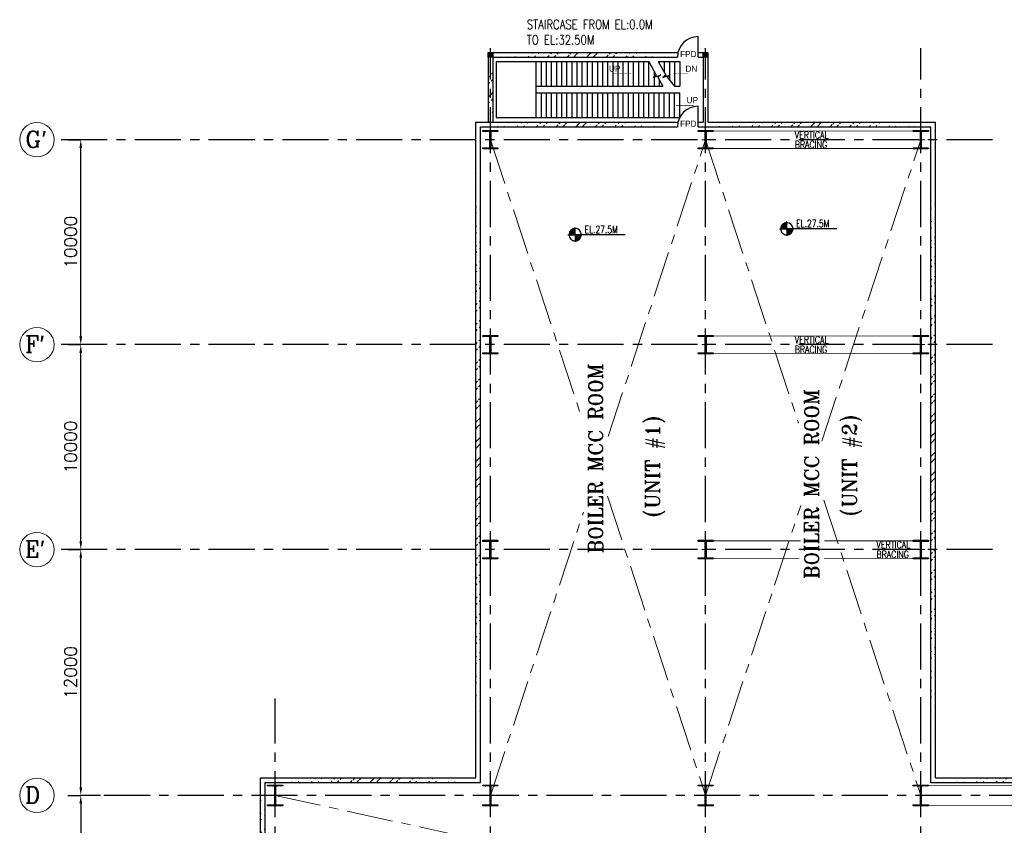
# Model space of a CAD drawing. Header units: inches. Extents: x 0 to 1544102, y -487208 to 23144100.
# Tile 3 of 256: x 54885 to 102926, y -253560 to -214241. Entities that reach past the tile are written whole.
import ezdxf

# ---------------------------------------------------------------- set-up
doc = ezdxf.new("R2010")
doc.units = ezdxf.units.IN
doc.header["$LTSCALE"] = 1800
doc.header["$MEASUREMENT"] = 0
doc.linetypes.add('CENTER', pattern=[2, 1.25, -0.25, 0.25, -0.25])
doc.linetypes.add('HIDDEN', pattern=[0.375, 0.25, -0.125])
doc.layers.get('0').update_dxf_attribs({"color": 253, "lineweight": 9})
for name, color, linetype in [('BRACING', 1, 'HIDDEN'), ('COL', 1, 'Continuous'), ('GRID', 251, 'CENTER'), ('STAIR', 2, 'Continuous'), ('TEXT', 3, 'Continuous'), ('WALL', 6, 'Continuous')]:
    doc.layers.add(name, color=color, linetype=linetype)
doc.layers.add('CEN', color=2, linetype='CENTER', lineweight=15)
doc.layers.add('DIM', color=4, linetype='Continuous', lineweight=18)
doc.styles.add('HTX11', font='O8111901')
doc.styles.add('ROMANC', font='ROMANC.SHX')
doc.styles.add('ROMANS', font='romans.shx')
doc.styles.add('ROMANT', font='romant')
doc.dimstyles.new('K2', dxfattribs={"dimtxt": 600, "dimasz": 400, "dimexe": 200, "dimexo": 200, "dimgap": 200, "dimtad": 1, "dimdec": 0, "dimzin": 0, "dimdsep": 46, "dimtxsty": 'ROMANC', "dimcen": 0.09, "dimclrd": 256, "dimclrt": 4, "dimadec": 0, "dimazin": 0, "dimtfac": 1, "dimtdec": 0, "dimtofl": 0, "dimtmove": 1, "dimatfit": 3, "dimfxl": 0.18, "dimtolj": 1, "dimtzin": 0, "dimarcsym": 0})
pattern_1 = [(45, (-320647.8, -240291.9), (-477.2971, 477.2971), []), (45, (-320329.6, -240291.9), (-477.2971, 477.2971), [])]

# ---------------------------------------------------------------- blocks, each defined once
blk = doc.blocks.new('*D400')
at = {"layer": 'DIM', "color": 0, "lineweight": -2, "transparency": 16777216}
for p, q in [((57237, -240101), (57866, -240101)), ((58825, -252101), (57866, -252101))]:
    blk.add_line(p, q, dxfattribs=at)
at = {"layer": 'DIM', "lineweight": -2, "transparency": 16777216}
blk.add_line((57866, -251701), (57866, -240501), dxfattribs=at)
at = {"layer": 'DIM', "transparency": 16777216}
for points in [[(57800, -240501), (57933, -240501), (57866, -240101)], [(57800, -251701), (57933, -251701), (57866, -252101)]]:
    blk.add_solid(points, dxfattribs=at)
at = {"layer": 'DIM', "color": 4, "transparency": 16777216, "insert": (57366, -246101), "char_height": 600, "attachment_point": 5, "rotation": 90, "style": 'ROMANC'}
blk.add_mtext('\\A1;12000', dxfattribs=at)
blk = doc.blocks.new('*D401')
at = {"layer": 'DIM', "color": 0, "lineweight": -2, "transparency": 16777216}
for p, q in [((57237, -230101), (57866, -230101)), ((57237, -240101), (57866, -240101))]:
    blk.add_line(p, q, dxfattribs=at)
at = {"layer": 'DIM', "lineweight": -2, "transparency": 16777216}
blk.add_line((57866, -239701), (57866, -230501), dxfattribs=at)
at = {"layer": 'DIM', "transparency": 16777216}
for points in [[(57800, -230501), (57933, -230501), (57866, -230101)], [(57800, -239701), (57933, -239701), (57866, -240101)]]:
    blk.add_solid(points, dxfattribs=at)
at = {"layer": 'DIM', "color": 4, "transparency": 16777216, "insert": (57366, -235101), "char_height": 600, "attachment_point": 5, "rotation": 90, "style": 'ROMANC'}
blk.add_mtext('\\A1;10000', dxfattribs=at)
blk = doc.blocks.new('D-ROW COLUMN')
at = {"layer": 'COL'}
h = blk.add_hatch(dxfattribs=at)
h.set_pattern_fill('ANSI31', color=256, scale=200, angle=180, style=0)
h.set_pattern_definition([(225, (-560004.63, -115195.517), (17.6776695, -17.6776695), [])])
h.paths.add_polyline_path([(370, 500), (0, 500), (0, 460), (14, 460), (370, 460)])
h.paths.add_polyline_path([(0, 500), (-370, 500), (-370, 460), (0, 460)])
h.paths.add_polyline_path([(14, 460), (0, 460), (0, 0), (14, 0)])
h.paths.add_polyline_path([(0, 460), (-14, 460), (-14, 0), (0, 0)])
h.paths.add_polyline_path([(14, 0), (0, 0), (0, -460), (14, -460)])
h.paths.add_polyline_path([(0, 0), (-14, 0), (-14, -460), (0, -460)])
h.paths.add_polyline_path([(370, -460), (0, -460), (0, -500), (370, -500)])
h.paths.add_polyline_path([(0, -460), (-14, -460), (-370, -460), (-370, -500), (0, -500)])
at = {"layer": 'CEN'}
for p, q in [((0, 500), (0, -500)), ((192, 0), (-192, 0))]:
    blk.add_line(p, q, dxfattribs=at)
at = {"layer": 'COL'}
for points in [[(-370, 500), (370, 500), (370, 460), (-370, 460)], [(-14, 460), (14, 460), (14, -460), (-14, -460)], [(-370, -460), (370, -460), (370, -500), (-370, -500)]]:
    blk.add_lwpolyline(points, close=True, dxfattribs=at)
blk = doc.blocks.new('*D402')
at = {"layer": 'DIM', "color": 0, "lineweight": -2, "transparency": 16777216}
for p, q in [((57237, -220101), (57866, -220101)), ((57237, -230101), (57866, -230101))]:
    blk.add_line(p, q, dxfattribs=at)
at = {"layer": 'DIM', "lineweight": -2, "transparency": 16777216}
blk.add_line((57866, -229701), (57866, -220501), dxfattribs=at)
at = {"layer": 'DIM', "transparency": 16777216}
for points in [[(57800, -220501), (57933, -220501), (57866, -220101)], [(57800, -229701), (57933, -229701), (57866, -230101)]]:
    blk.add_solid(points, dxfattribs=at)
at = {"layer": 'DIM', "color": 4, "transparency": 16777216, "insert": (57366, -225101), "char_height": 600, "attachment_point": 5, "rotation": 90, "style": 'ROMANC'}
blk.add_mtext('\\A1;10000', dxfattribs=at)
blk = doc.blocks.new('F-ROW COLUMN')
at = {"layer": 'COL'}
h = blk.add_hatch(dxfattribs=at)
h.set_pattern_fill('ANSI31', color=256, scale=200, angle=180, style=0)
h.set_pattern_definition([(225, (-557328.912, -127499.994), (17.6776695, -17.6776695), [])])
h.paths.add_polyline_path([(370, 450), (0, 450), (0, 400), (22.5, 400), (370, 400)])
h.paths.add_polyline_path([(0, 450), (-370, 450), (-370, 400), (0, 400)])
h.paths.add_polyline_path([(0, 400), (-22.5, 400), (-22.5, 0), (0, 0)])
h.paths.add_polyline_path([(22.5, 400), (0, 400), (0, 0), (22.5, 0)])
h.paths.add_polyline_path([(0, 0), (-22.5, 0), (-22.5, -400), (0, -400)])
h.paths.add_polyline_path([(22.5, 0), (0, 0), (0, -400), (22.5, -400)])
h.paths.add_polyline_path([(0, -400), (-22.5, -400), (-370, -400), (-370, -450), (0, -450)])
h.paths.add_polyline_path([(370, -400), (0, -400), (0, -450), (370, -450)])
at = {"layer": 'CEN'}
for p, q in [((191.6, 0), (-191.6, 0)), ((0, -450), (0, 450))]:
    blk.add_line(p, q, dxfattribs=at)
at = {"layer": 'COL'}
for points in [[(-370, 450), (370, 450), (370, 400), (-370, 400)], [(-22.5, 400), (22.5, 400), (22.5, -400), (-22.5, -400)], [(-370, -400), (370, -400), (370, -450), (-370, -450)]]:
    blk.add_lwpolyline(points, close=True, dxfattribs=at)
blk = doc.blocks.new('*D403')
at = {"layer": 'DIM', "color": 0, "lineweight": -2, "transparency": 16777216}
for p, q in [((57237, -252101), (57866, -252101)), ((57237, -263101), (57866, -263101))]:
    blk.add_line(p, q, dxfattribs=at)
at = {"layer": 'DIM', "lineweight": -2, "transparency": 16777216}
blk.add_line((57866, -252501), (57866, -262701), dxfattribs=at)
at = {"layer": 'DIM', "transparency": 16777216}
for points in [[(57800, -252501), (57933, -252501), (57866, -252101)], [(57800, -262701), (57933, -262701), (57866, -263101)]]:
    blk.add_solid(points, dxfattribs=at)
at = {"layer": 'DIM', "color": 4, "transparency": 16777216, "insert": (57366, -257601), "char_height": 600, "attachment_point": 5, "rotation": 90, "style": 'ROMANC'}
blk.add_mtext('\\A1;11000', dxfattribs=at)

msp = doc.modelspace()

# ---------------------------------------------------------------- hatches: boundary and pattern name
h = msp.add_hatch()
h.set_pattern_fill('ANSI32', color=256, scale=1800, style=0)
h.set_pattern_definition(pattern_1)
edge = h.paths.add_edge_path()
edge.add_line((77967.36, -216066.25), (77967.36, -219236.25))
edge.add_line((77737.36, -216066.25), (77737.36, -219236.25))
h = msp.add_hatch()
h.set_pattern_fill('ANSI32', color=256, scale=1800, style=0)
h.set_pattern_definition(pattern_1)
edge = h.paths.add_edge_path()
edge.add_line((77967.36, -216066.25), (86982.36, -216066.25))
edge.add_line((77967.36, -215836.25), (87009.17, -215836.25))
h = msp.add_hatch()
h.set_pattern_fill('ANSI32', color=256, scale=1800, style=0)
h.set_pattern_definition(pattern_1)
edge = h.paths.add_edge_path()
edge.add_line((77137.36, -251236.25), (77137.36, -219236.25))
edge.add_line((77367.36, -251466.25), (77367.36, -219466.25))
h = msp.add_hatch()
h.set_pattern_fill('ANSI32', color=256, scale=1800, style=0)
h.set_pattern_definition(pattern_1)
edge = h.paths.add_edge_path()
edge.add_line((77137.36, -219236.25), (87009.17, -219236.25))
edge.add_line((77367.36, -219466.25), (86982.36, -219466.25))
h = msp.add_hatch()
h.set_pattern_fill('ANSI32', color=256, scale=1800, style=0)
h.set_pattern_definition(pattern_1)
edge = h.paths.add_edge_path()
edge.add_line((88467.36, -219236.25), (99567.36, -219236.25))
edge.add_line((87982.36, -219466.25), (99337.36, -219466.25))
h = msp.add_hatch()
h.set_pattern_fill('ANSI32', color=256, scale=1800, style=0)
h.set_pattern_definition(pattern_1)
edge = h.paths.add_edge_path()
edge.add_line((99337.36, -251466.25), (99337.36, -219466.25))
edge.add_line((99567.36, -251236.25), (99567.36, -219236.25))
h = msp.add_hatch()
h.set_pattern_fill('ANSI32', color=256, scale=1800, style=0)
h.set_pattern_definition(pattern_1)
edge = h.paths.add_edge_path()
edge.add_line((66637.36, -261711.25), (66637.36, -251236.25))
edge.add_line((66867.36, -261711.25), (66867.36, -251466.25))
h = msp.add_hatch()
h.set_pattern_fill('ANSI32', color=256, scale=1800, style=0)
h.set_pattern_definition(pattern_1)
edge = h.paths.add_edge_path()
edge.add_line((66637.36, -251236.25), (77137.36, -251236.25))
edge.add_line((66867.36, -251466.25), (77367.36, -251466.25))
h = msp.add_hatch()
h.set_pattern_fill('ANSI32', color=256, scale=1800, style=0)
h.set_pattern_definition(pattern_1)
edge = h.paths.add_edge_path()
edge.add_line((99567.36, -251236.25), (111567.36, -251236.25))
edge.add_line((99337.36, -251466.25), (111337.36, -251466.25))
at = {"layer": 'COL'}
h = msp.add_hatch(dxfattribs=at)
h.set_pattern_fill('ANSI31', color=1, scale=250, angle=180, style=0)
h.set_pattern_definition([(225, (74387.363, -221186.247), (22.09709, -22.09709), [])])
h.paths.add_polyline_path([(77967.36, -216066.25), (77967.36, -215836.25), (77737.36, -215836.25), (77737.36, -216066.25)])
h = msp.add_hatch(dxfattribs=at)
h.set_pattern_fill('ANSI31', color=1, scale=250, angle=180, style=0)
h.set_pattern_definition([(225, (84887.363, -221186.247), (22.09709, -22.09709), [])])
h.paths.add_polyline_path([(88467.36, -216066.25), (88467.36, -215836.25), (88237.36, -215836.25), (88237.36, -216066.25)])

# ---------------------------------------------------------------- linework, layer by layer
for centre in [(55725.83, -220101.25), (55725.83, -220101.25), (55725.83, -230101.25), (55725.83, -230101.25), (55725.83, -240101.25), (55725.83, -240101.25), (55725.83, -252101.25), (55725.83, -252101.25)]:
    msp.add_circle(centre, 840.34)
at = {"layer": 'BRACING', "const_width": 40}
for points in [[(88722.36, -219676.25), (98482.36, -219676.25)], [(88722.36, -220526.25), (98482.36, -220526.25)], [(88722.36, -229676.25), (98482.36, -229676.25)], [(88722.36, -230526.25), (98482.36, -230526.25)], [(88722.36, -239676.25), (92989.36, -239676.25)], [(94138.88, -239676.25), (98482.36, -239676.25)], [(88722.36, -240526.25), (92917.51, -240526.25)], [(94129.9, -240526.25), (98482.36, -240526.25)], [(99222.36, -251621.25), (110482.36, -251621.25)], [(99222.36, -252581.25), (110482.36, -252581.25)]]:
    msp.add_lwpolyline(points, dxfattribs=at)
at = {"layer": 'CEN'}
for p, q in [((77852.36, -220101.25), (82324.85, -233731.68)), ((83600.75, -234582.36), (88352.36, -220101.25)), ((88352.36, -220101.25), (92889.12, -233927.55)), ((94026.08, -234809.91), (98852.36, -220101.25)), ((83559.18, -237493.44), (88352.36, -252101.25)), ((94122.24, -237685.62), (98852.36, -252101.25)), ((77852.36, -252101.25), (82389.5, -238273.78)), ((88352.36, -252101.25), (92996.25, -237948.44)), ((67352.36, -252101.25), (111337.36, -261711.25))]:
    msp.add_line(p, q, dxfattribs=at)
at = {"layer": 'COL'}
for points in [[(77737.36, -215836.25), (77967.36, -215836.25), (77967.36, -216066.25), (77737.36, -216066.25)], [(88237.36, -215836.25), (88467.36, -215836.25), (88467.36, -216066.25), (88237.36, -216066.25)]]:
    msp.add_lwpolyline(points, close=True, dxfattribs=at)
at = {"layer": 'GRID'}
for p, q in [((77852.36, -278361.16), (77852.36, -215624.93)), ((88352.36, -278361.16), (88352.36, -215624.93)), ((98852.36, -278361.16), (98852.36, -215624.93)), ((102352.36, -220101.25), (56566.18, -220101.25)), ((102352.36, -230101.25), (56566.18, -230101.25)), ((102352.36, -240101.25), (56566.18, -240101.25)), ((67352.36, -278361.16), (67352.36, -247376.9)), ((111644.86, -252101.25), (58642.9, -252101.25))]:
    msp.add_line(p, q, dxfattribs=at)
at = {"layer": 'STAIR', "linetype": 'Continuous'}
for p, q in [((78137.36, -216283.75), (85587.36, -216283.75)), ((78137.36, -216283.75), (78137.36, -219018.75)), ((80087.36, -217483.75), (80087.36, -216283.75)), ((80087.36, -217483.75), (80087.36, -216283.75)), ((80337.36, -217483.75), (80337.36, -216283.75)), ((80587.36, -217483.75), (80587.36, -216283.75)), ((80837.36, -217483.75), (80837.36, -216283.75)), ((81087.36, -217483.75), (81087.36, -216283.75)), ((81337.36, -217483.75), (81337.36, -216283.75)), ((81587.36, -217483.75), (81587.36, -216283.75)), ((81837.36, -217483.75), (81837.36, -216283.75)), ((82087.36, -217483.75), (82087.36, -216283.75)), ((82337.36, -217483.75), (82337.36, -216283.75)), ((82587.36, -217483.75), (82587.36, -216283.75)), ((82837.36, -217483.75), (82837.36, -216283.75)), ((83087.36, -217483.75), (83087.36, -216283.75)), ((83337.36, -217483.75), (83337.36, -216283.75)), ((83587.36, -217483.75), (83587.36, -216283.75)), ((83837.36, -217483.75), (83837.36, -216283.75)), ((84087.36, -217483.75), (84087.36, -216283.75)), ((84337.36, -217483.75), (84337.36, -216283.75)), ((84587.36, -217483.75), (84587.36, -216283.75)), ((84837.36, -217483.75), (84837.36, -216283.75)), ((85087.36, -217483.75), (85087.36, -216283.75)), ((85337.36, -217483.75), (85337.36, -216283.75)), ((85587.36, -217483.75), (85587.36, -216283.75)), ((86039.44, -216283.75), (87087.36, -216283.75)), ((86087.36, -216283.75), (86087.36, -216370.43)), ((86337.36, -216283.75), (86337.36, -216822.67)), ((86587.36, -216283.75), (86587.36, -217174.81)), ((86837.36, -216283.75), (86837.36, -217483.75)), ((87087.36, -216283.75), (87087.36, -217483.75)), ((85837.36, -216752.19), (85837.36, -217483.75)), ((80087.36, -217818.75), (80087.36, -217483.75)), ((80087.36, -217483.75), (86261.52, -217483.75)), ((86087.36, -217169.94), (86087.36, -217483.75)), ((86837.36, -217483.75), (87087.36, -217483.75)), ((80087.36, -219018.75), (80087.36, -217818.75)), ((80087.36, -217818.75), (87087.36, -217818.75)), ((80087.36, -219018.75), (80087.36, -217818.75)), ((80337.36, -219018.75), (80337.36, -217818.75)), ((80587.36, -219018.75), (80587.36, -217818.75)), ((80837.36, -219018.75), (80837.36, -217818.75)), ((81087.36, -219018.75), (81087.36, -217818.75)), ((81337.36, -219018.75), (81337.36, -217818.75)), ((81587.36, -219018.75), (81587.36, -217818.75)), ((81837.36, -219018.75), (81837.36, -217818.75)), ((82087.36, -219018.75), (82087.36, -217818.75)), ((82337.36, -219018.75), (82337.36, -217818.75)), ((82587.36, -219018.75), (82587.36, -217818.75)), ((82837.36, -219018.75), (82837.36, -217818.75)), ((83087.36, -219018.75), (83087.36, -217818.75)), ((83337.36, -219018.75), (83337.36, -217818.75)), ((83587.36, -219018.75), (83587.36, -217818.75)), ((83837.36, -219018.75), (83837.36, -217818.75)), ((84087.36, -219018.75), (84087.36, -217818.75)), ((84337.36, -219018.75), (84337.36, -217818.75)), ((84587.36, -219018.75), (84587.36, -217818.75)), ((84837.36, -219018.75), (84837.36, -217818.75)), ((85087.36, -219018.75), (85087.36, -217818.75)), ((85337.36, -219018.75), (85337.36, -217818.75)), ((85587.36, -219018.75), (85587.36, -217818.75)), ((85837.36, -219018.75), (85837.36, -217818.75)), ((86087.36, -219018.75), (86087.36, -217818.75)), ((86337.36, -219018.75), (86337.36, -217818.75)), ((86587.36, -219018.75), (86587.36, -217818.75)), ((86837.36, -219018.75), (86837.36, -217818.75)), ((87087.36, -219018.75), (87087.36, -217818.75)), ((78137.36, -219018.75), (87087.36, -219018.75))]:
    msp.add_line(p, q, dxfattribs=at)
at = {"layer": 'STAIR', "linetype": 'Continuous', "flags": 128}
for points in [[(85587.36, -216283.75), (85943.74, -216951.52), (85803.48, -217062.21), (86159.5, -216936.5), (86019.24, -217047.19), (86261.52, -217483.75)], [(86039.44, -216283.75), (86408.59, -216951.52), (86268.33, -217062.21), (86624.35, -216936.5), (86484.09, -217047.19), (86837.36, -217483.75)]]:
    msp.add_lwpolyline(points, dxfattribs=at)
for points in [[(84735.38, -216883.75, 0, 150, 0), (84380.69, -216883.75, 25, 25, 0), (83822.05, -216883.75, 25, 25, 0)], [(86757.72, -216883.75, 0, 150, 0), (87112.41, -216883.75, 25, 25, 0), (87509.29, -216883.75, 25, 25, 0)], [(86863.77, -218418.75, 0, 150, 0), (87218.46, -218418.75, 25, 25, 0), (87777.1, -218418.75, 25, 25, 0)]]:
    msp.add_lwpolyline(points, format="xyseb", dxfattribs=at)
at = {"layer": 'TEXT', "flags": 128}
for points in [[(92311.82, -224147.14, 0.414246), (92011.82, -224447.14)], [(92611.82, -224447.14, 0.414258), (92311.82, -224147.14)], [(81989.66, -224433.69, 0.414246), (81689.66, -224733.69)], [(81689.66, -224733.69, 0.414221), (81989.66, -225033.69)], [(82289.66, -224733.69, 0.414258), (81989.66, -224433.69)], [(81989.66, -225033.69, 0.414246), (82289.66, -224733.69)], [(92011.82, -224447.14, 0.414221), (92311.82, -224747.14)], [(92311.82, -224747.14, 0.414246), (92611.82, -224447.14)]]:
    msp.add_lwpolyline(points, format="xyb", dxfattribs=at)
for points in [[(92038.22, -224324.14), (92311.82, -224324.14)], [(92053.7, -224294.14), (92311.82, -224294.14)], [(92074.1, -224264.14), (92311.82, -224264.14)], [(92100.5, -224234.14), (92311.82, -224234.14)], [(92135.78, -224204.14), (92311.82, -224204.14)], [(92187.26, -224174.14), (92311.82, -224174.14)], [(92311.82, -224447.14), (92311.82, -224094.82)], [(81635.78, -224733.69), (81989.66, -224733.69)], [(81689.66, -224730.69), (81989.66, -224730.69)], [(81691.46, -224700.69), (81989.66, -224700.69)], [(81696.38, -224670.69), (81989.66, -224670.69)], [(81704.42, -224640.69), (81989.66, -224640.69)], [(81716.06, -224610.69), (81989.66, -224610.69)], [(81731.54, -224580.69), (81989.66, -224580.69)], [(81751.94, -224550.69), (81989.66, -224550.69)], [(81778.34, -224520.69), (81989.66, -224520.69)], [(81813.62, -224490.69), (81989.66, -224490.69)], [(81865.1, -224460.69), (81989.66, -224460.69)], [(81989.66, -224733.69), (81989.66, -224381.37)], [(84435.07, -224733.69), (81989.66, -224733.69)], [(81989.66, -224733.69), (81989.66, -225082.05)], [(82289.66, -224736.57), (81989.66, -224736.57)], [(82287.86, -224766.57), (81989.66, -224766.57)], [(82283.06, -224796.57), (81989.66, -224796.57)], [(82274.9, -224826.57), (81989.66, -224826.57)], [(91957.94, -224447.14), (92311.82, -224447.14)], [(92011.82, -224444.14), (92311.82, -224444.14)], [(92013.62, -224414.14), (92311.82, -224414.14)], [(92018.54, -224384.14), (92311.82, -224384.14)], [(92026.58, -224354.14), (92311.82, -224354.14)], [(94757.24, -224447.14), (92311.82, -224447.14)], [(92311.82, -224447.14), (92311.82, -224795.5)], [(92611.82, -224450.02), (92311.82, -224450.02)], [(92610.02, -224480.02), (92311.82, -224480.02)], [(92605.22, -224510.02), (92311.82, -224510.02)], [(92597.06, -224540.02), (92311.82, -224540.02)], [(92585.54, -224570.02), (92311.82, -224570.02)], [(92569.94, -224600.02), (92311.82, -224600.02)], [(92549.66, -224630.02), (92311.82, -224630.02)], [(92523.14, -224660.02), (92311.82, -224660.02)], [(92487.86, -224690.02), (92311.82, -224690.02)], [(92436.38, -224720.02), (92311.82, -224720.02)], [(82263.38, -224856.57), (81989.66, -224856.57)], [(82247.78, -224886.57), (81989.66, -224886.57)], [(82227.5, -224916.57), (81989.66, -224916.57)], [(82200.98, -224946.57), (81989.66, -224946.57)], [(82165.7, -224976.57), (81989.66, -224976.57)], [(82114.22, -225006.57), (81989.66, -225006.57)]]:
    msp.add_lwpolyline(points, dxfattribs=at)
at = {"layer": 'WALL'}
for p, q in [((87982.36, -216066.25), (87982.36, -215066.25)), ((77737.36, -216066.25), (77737.36, -219236.25)), ((77967.36, -215836.25), (87009.17, -215836.25)), ((77967.36, -216066.25), (86982.36, -216066.25)), ((77967.36, -216066.25), (77967.36, -219236.25)), ((87982.36, -215836.25), (88237.36, -215836.25)), ((87982.36, -216066.25), (88237.36, -216066.25)), ((88237.36, -216066.25), (88237.36, -219236.25)), ((88467.36, -216066.25), (88467.36, -219236.25)), ((87982.36, -219466.25), (87982.36, -218466.25)), ((77137.36, -251236.25), (77137.36, -219236.25)), ((77137.36, -219236.25), (87009.17, -219236.25)), ((77367.36, -251466.25), (77367.36, -219466.25)), ((77367.36, -219466.25), (86982.36, -219466.25)), ((87982.36, -219236.25), (88237.36, -219236.25)), ((87982.36, -219466.25), (99337.36, -219466.25)), ((88467.36, -219236.25), (99567.36, -219236.25)), ((99337.36, -251466.25), (99337.36, -219466.25)), ((99567.36, -251236.25), (99567.36, -219236.25)), ((66637.36, -261711.25), (66637.36, -251236.25)), ((66637.36, -251236.25), (77137.36, -251236.25)), ((99567.36, -251236.25), (111567.36, -251236.25)), ((66867.36, -261711.25), (66867.36, -251466.25)), ((66867.36, -251466.25), (77367.36, -251466.25)), ((99337.36, -251466.25), (111337.36, -251466.25))]:
    msp.add_line(p, q, dxfattribs=at)
for centre in [(87982.36, -216066.25), (87982.36, -219466.25)]:
    msp.add_arc(centre, 1000, 90, 180, dxfattribs=at)

# ---------------------------------------------------------------- block references
for name, p in [('F-ROW COLUMN', (77852.36, -220101.25)), ('F-ROW COLUMN', (88352.36, -220101.25)), ('F-ROW COLUMN', (98852.36, -220101.25)), ('F-ROW COLUMN', (77852.36, -230101.25)), ('F-ROW COLUMN', (88352.36, -230101.25)), ('F-ROW COLUMN', (98852.36, -230101.25)), ('F-ROW COLUMN', (77852.36, -240101.25)), ('F-ROW COLUMN', (88352.36, -240101.25)), ('F-ROW COLUMN', (98852.36, -240101.25)), ('D-ROW COLUMN', (67352.36, -252101.25)), ('D-ROW COLUMN', (77852.36, -252101.25)), ('D-ROW COLUMN', (88352.36, -252101.25)), ('D-ROW COLUMN', (98852.36, -252101.25))]:
    msp.add_blockref(name, p)

# ---------------------------------------------------------------- texts
at = {"layer": 'TEXT', "linetype": 'Continuous', "style": 'HTX11'}
for s, p in [('FPD', (87109.41, -216069.3)), ('UP', (83637.12, -216783.75)), ('DN', (87368.06, -216783.75)), ('UP', (87425.06, -218318.75)), ('FPD', (87109.41, -219467.96))]:
    msp.add_text(s, height=300, dxfattribs=at).set_placement(p)
at = {"layer": 'TEXT', "style": 'ROMANC'}
for s, p in [("G'", (55156.22, -220477.31)), ("F'", (55156.22, -230477.31)), ("E'", (55142.47, -240477.31)), ('D', (55142.47, -252477.31))]:
    msp.add_text(s, height=800, dxfattribs=at).set_placement(p)
at = {"layer": 'TEXT', "style": 'ROMANS', "width": 0.75}
for p in [(82446.5, -224662.12), (92768.66, -224375.57)]:
    msp.add_text('EL.27.5M', height=360, dxfattribs=at).set_placement(p)
at = {"layer": 'TEXT', "color": 3, "style": 'ROMANT'}
for s, p in [('BOILER MCC ROOM', (83335.51, -240283.18)), ('BOILER MCC ROOM', (93878.66, -241535.79)), ('(UNIT #2)', (95738.56, -238471.39)), ('(UNIT #1)', (86126.72, -238522.84))]:
    msp.add_text(s, height=700, rotation=90, dxfattribs=at).set_placement(p)
at = {"layer": 'TEXT', "insert": (79628.11, -214249.41), "char_height": 450, "attachment_point": 1, "style": 'ROMANS'}
msp.add_mtext_dynamic_manual_height_columns('{\\W0.8;STAIRCASE FROM EL:0.0M TO EL:32.50M}', width=6932.3139, gutter_width=1, heights=[0], dxfattribs=at)
at = {"layer": 'TEXT', "char_height": 350, "width": 1838.5567, "attachment_point": 1, "line_spacing_factor": 0.805714, "style": 'ROMANS'}
for insert in [(92701.89, -219691.25), (92701.89, -229691.25), (96687.53, -239691.25)]:
    msp.add_mtext('{\\W0.8;VERTICAL BRACING}', dxfattribs=dict(at, insert=insert))

# ---------------------------------------------------------------- dimensions: what is measured, and where the dimension line sits
at = {"layer": 'DIM'}
for base, p1, p2, angle, picture, middle in [((57866.18, -220101.25), (57236.54, -230101.25), (57236.54, -220101.25), 90, '*D402', (57366.18, -225101.25)), ((57866.18, -230101.25), (57236.54, -240101.25), (57236.54, -230101.25), 90, '*D401', (57366.18, -235101.25)), ((57866.18, -240101.25), (58825.22, -252101.25), (57236.54, -240101.25), 90, '*D400', (57366.18, -246101.25)), ((57866.18, -263101.25), (57236.54, -252101.25), (57236.54, -263101.25), 270, '*D403', (57366.18, -257601.25))]:
    dim = msp.add_linear_dim(base=base, p1=p1, p2=p2, angle=angle, dimstyle='K2', override={"dimexe": 0, "dimexo": 0}, dxfattribs=at)
    dim.commit()
    dim.dimension.update_dxf_attribs({"geometry": picture, "text_midpoint": middle})

doc.saveas('drawing.dxf')
